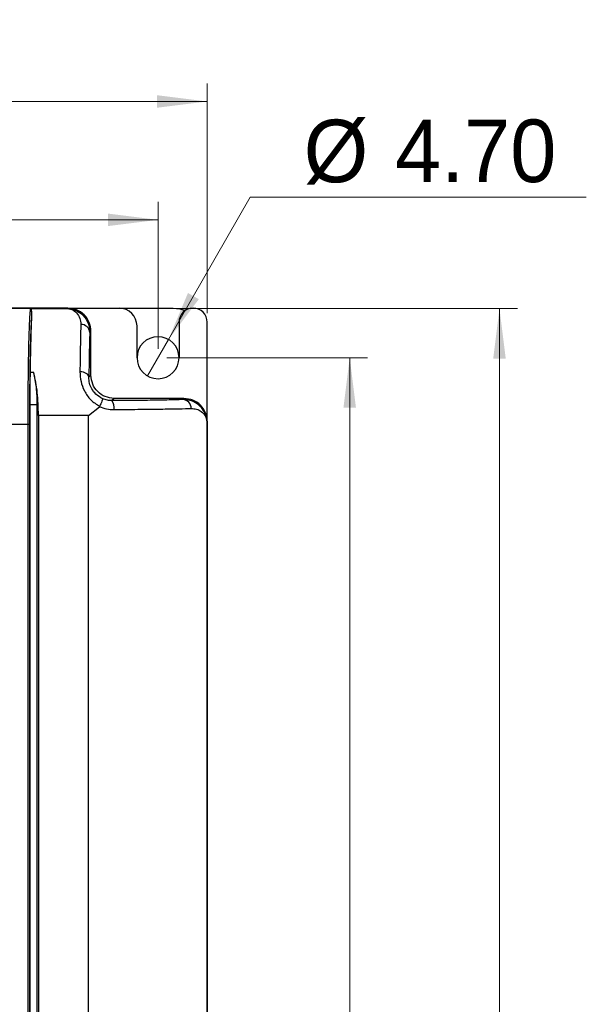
# Model space of a CAD drawing. Header units: millimetres. Extents: x 0 to 423, y 0 to 297.
# Tile 10 of 32: x 151 to 183, y 182 to 237. Entities that reach past the tile are written whole.
import ezdxf

# ---------------------------------------------------------------- set-up
doc = ezdxf.new("R2010")
doc.units = ezdxf.units.MM
doc.layers.add('实线', color=2, linetype='Continuous', lineweight=25)
doc.styles.add('SLDTEXTSTYLE16', font='ARIAL.TTF', dxfattribs={"width": 0.948})
doc.dimstyles.new('SLDDIMSTYLE0', dxfattribs={"dimtxt": 3.5, "dimasz": 2.8, "dimexe": 0, "dimexo": 0.0625, "dimgap": 0.875, "dimtad": 2, "dimlfac": 2, "dimrnd": 1e-09, "dimzin": 12, "dimdsep": 46, "dimtxsty": 'SLDTEXTSTYLE16', "dimsah": 1, "dimcen": 0.09, "dimadec": 0, "dimazin": 3, "dimtfac": 1, "dimtofl": 0, "dimtmove": 0, "dimatfit": 3, "dimfxl": 1, "dimfrac": 2, "dimtolj": 1, "dimtzin": 12, "dimarcsym": 0})
doc.dimstyles.new('SLDDIMSTYLE1', dxfattribs={"dimtxt": 3.5, "dimasz": 2.8, "dimexe": 0, "dimexo": 0.0625, "dimgap": 0.875, "dimtad": 0, "dimtih": 1, "dimtoh": 1, "dimlfac": 2, "dimrnd": 1e-09, "dimzin": 4, "dimdsep": 46, "dimtxsty": 'SLDTEXTSTYLE16', "dimblk1": 'NONE', "dimsah": 1, "dimcen": 0, "dimadec": 0, "dimazin": 1, "dimtfac": 1, "dimtmove": 0, "dimatfit": 3, "dimldrblk": 'NONE', "dimfxl": 1, "dimfrac": 2, "dimtolj": 1, "dimtzin": 12, "dimarcsym": 0})

# ---------------------------------------------------------------- blocks, each defined once
blk = doc.blocks.new('_D')
at = {"color": 7, "linetype": 'Continuous', "lineweight": 18, "true_color": 0xffffff}
for p, q in [((98.856, 220.591), (98.856, 233.436)), ((161.856, 220.591), (161.856, 233.436)), ((161.856, 232.436), (98.856, 232.436))]:
    blk.add_line(p, q, dxfattribs=at)
for points in [[(98.856, 232.436), (101.656, 232.086), (101.656, 232.786)], [(161.856, 232.436), (159.056, 232.786), (159.056, 232.086)]]:
    blk.add_solid(points, dxfattribs=at)
at = {"color": 7, "linetype": 'Continuous', "lineweight": 18, "true_color": 0xffffff, "insert": (127.285, 236.948), "char_height": 3.5, "attachment_point": 1, "style": 'SLDTEXTSTYLE16'}
blk.add_mtext('126', dxfattribs=at)
blk = doc.blocks.new('_D_1')
at = {"color": 7, "linetype": 'Continuous', "lineweight": 18, "true_color": 0xffffff}
for p, q in [((154.535, 220.858), (179.197, 220.858)), ((178.197, 220.858), (178.197, 127.779)), ((157.431, 127.779), (179.197, 127.779))]:
    blk.add_line(p, q, dxfattribs=at)
for points in [[(178.197, 220.858), (177.847, 218.058), (178.547, 218.058)], [(178.197, 127.779), (178.547, 130.579), (177.847, 130.579)]]:
    blk.add_solid(points, dxfattribs=at)
at = {"color": 7, "linetype": 'Continuous', "lineweight": 18, "true_color": 0xffffff, "insert": (173.685, 160.776), "char_height": 3.5, "attachment_point": 1, "rotation": 90, "style": 'SLDTEXTSTYLE16'}
blk.add_mtext('186', dxfattribs=at)
blk = doc.blocks.new('_D_2')
at = {"color": 7, "linetype": 'Continuous', "lineweight": 18, "true_color": 0xffffff}
for p, q in [((159.606, 218.104), (170.822, 218.104)), ((169.822, 130.554), (169.822, 218.104)), ((159.606, 130.554), (170.822, 130.554))]:
    blk.add_line(p, q, dxfattribs=at)
for points in [[(169.822, 218.104), (169.472, 215.304), (170.172, 215.304)], [(169.822, 130.554), (170.172, 133.354), (169.472, 133.354)]]:
    blk.add_solid(points, dxfattribs=at)
at = {"color": 7, "linetype": 'Continuous', "lineweight": 18, "true_color": 0xffffff, "insert": (165.31, 162.898), "char_height": 3.5, "attachment_point": 1, "rotation": 90, "style": 'SLDTEXTSTYLE16'}
blk.add_mtext('175', dxfattribs=at)
blk = doc.blocks.new('_D_3')
at = {"color": 7, "linetype": 'Continuous', "lineweight": 18, "true_color": 0xffffff}
for p, q in [((159.691, 219.123), (164.253, 227.077)), ((164.253, 227.077), (183.05, 227.077)), ((158.521, 217.084), (159.691, 219.123))]:
    blk.add_line(p, q, dxfattribs=at)
blk.add_solid([(159.691, 219.123), (161.387, 221.378), (160.78, 221.726)], dxfattribs=at)
at = {"color": 7, "linetype": 'Continuous', "lineweight": 18, "true_color": 0xffffff, "char_height": 3.5, "attachment_point": 1, "style": 'SLDTEXTSTYLE16'}
for s, insert in [('%%c', (167.253, 231.417)), ('4.70', (172.356, 231.426))]:
    blk.add_mtext(s, dxfattribs=dict(at, insert=insert))
blk = doc.blocks.new('_None')
blk = doc.blocks.new('_D_4')
at = {"color": 7, "linetype": 'Continuous', "lineweight": 18, "true_color": 0xffffff}
for p, q in [((101.606, 218.604), (101.606, 226.817)), ((159.106, 218.604), (159.106, 226.817)), ((101.606, 225.817), (159.106, 225.817))]:
    blk.add_line(p, q, dxfattribs=at)
for points in [[(101.606, 225.817), (104.406, 225.467), (104.406, 226.167)], [(159.106, 225.817), (156.306, 226.167), (156.306, 225.467)]]:
    blk.add_solid(points, dxfattribs=at)
at = {"color": 7, "linetype": 'Continuous', "lineweight": 18, "true_color": 0xffffff, "insert": (127.285, 230.328), "char_height": 3.5, "attachment_point": 1, "style": 'SLDTEXTSTYLE16'}
blk.add_mtext('115', dxfattribs=at)

msp = doc.modelspace()

# ---------------------------------------------------------------- linework, layer by layer
at = {"layer": '实线', "color": 2, "linetype": 'Continuous', "lineweight": 25, "true_color": 0xffff00}
for p, q in [((154.0561, 220.8785), (106.6558, 220.8785)), ((154.056, 220.8785), (106.656, 220.8785)), ((151.956, 220.8576), (108.756, 220.8576)), ((151.9938, 220.8553), (151.956, 220.8576)), ((151.956, 220.8576), (154.0351, 220.8576)), ((154.0351, 220.8576), (154.0561, 220.8785)), ((154.0561, 220.8785), (156.931, 220.8785)), ((156.931, 220.8785), (159.956, 220.8785)), ((157.931, 218.1035), (157.931, 219.8785)), ((160.281, 220.091), (160.281, 218.1035)), ((161.856, 214.5286), (161.856, 220.091)), ((155.2899, 219.5126), (155.356, 219.5786)), ((155.356, 217.1284), (155.356, 219.5786)), ((155.356, 217.1285), (155.356, 219.5785)), ((152.1597, 217.284), (151.97, 217.284)), ((155.2403, 217.0128), (155.356, 217.1284)), ((151.9594, 158.3285), (151.9594, 215.4787)), ((151.9594, 215.4787), (152.356, 215.4787)), ((152.356, 158.3285), (152.356, 215.4787)), ((155.2233, 214.8785), (155.8257, 215.3652)), ((156.6558, 215.8285), (156.532, 215.7047)), ((160.5561, 215.8285), (156.6558, 215.8285)), ((160.556, 215.8285), (156.656, 215.8285)), ((160.4923, 215.7648), (160.5561, 215.8285)), ((155.2233, 214.8785), (152.4209, 214.8785)), ((152.4209, 214.8785), (152.4209, 158.3285)), ((155.2233, 158.3285), (155.2233, 214.8785)), ((151.8402, 214.3785), (141.656, 214.3785)), ((151.8402, 158.3285), (151.8402, 214.3785)), ((151.9402, 214.3785), (151.8402, 214.3785)), ((151.9402, 158.3285), (151.9402, 214.3785)), ((161.856, 214.5286), (161.8455, 214.5182)), ((161.8455, 214.5182), (161.8455, 158.3285)), ((161.856, 158.3285), (161.856, 214.5286)), ((161.856, 214.5285), (161.856, 160.2285))]:
    msp.add_line(p, q, dxfattribs=at)
at = {"layer": '实线', "color": 2, "linetype": 'Continuous', "lineweight": 25, "true_color": 0xffff00, "flags": 128}
for points in [[(159.956, 220.8785), (160.3266, 220.842), (160.6394, 220.7513)], [(155.2403, 217.0128), (155.2298, 217.0717), (155.2007, 217.1283), (155.1542, 217.1806), (155.0919, 217.2266), (155.0164, 217.2644), (154.9304, 217.2927), (154.8372, 217.3104), (154.7404, 217.3168)]]:
    msp.add_lwpolyline(points, dxfattribs=at)
at = {"layer": '实线', "color": 2, "linetype": 'Continuous', "lineweight": 25, "true_color": 0xffff00}
for centre, radius, start, end in [((156.931, 219.8785), 1, 0, 90), ((161.0685, 220.091), 0.7875, 0, 180), ((154.8088, 219.4849), 0.4819, 3.29433, 92.24196), ((159.106, 218.1035), 1.175, 0, 180), ((159.106, 218.1035), 1.175, 180, 0), ((155.9968, 215.3189), 0.6597, 350.03282, 35.78217), ((160.4718, 215.2784), 0.4868, 358.40338, 87.5864)]:
    msp.add_arc(centre, radius, start, end, dxfattribs=at)
for points, knots in [([(151.8402, 214.3785), (151.8408, 214.6798), (151.842, 215.3397), (151.8499, 216.4057), (151.8619, 217.5025), (151.8789, 218.5161), (151.9007, 219.3761), (151.9238, 219.9997), (151.9471, 220.4359), (151.9695, 220.745), (151.9855, 220.8179), (151.9938, 220.8553)], [0, 0, 0, 0, 0.0742802, 0.1626777, 0.2663467, 0.3839918, 0.5159977, 0.6631174, 0.7688897, 0.881132, 1, 1, 1, 1]), ([(152.0581, 220.4882), (152.0568, 220.5519), (152.0536, 220.6997), (152.0061, 220.8221), (151.9974, 220.8457), (151.9938, 220.8554)], [0, 0, 0, 0, 0.3073716, 0.7140255, 1, 1, 1, 1]), ([(154.0351, 220.8576), (154.0664, 220.8549), (154.1512, 220.8475), (154.2898, 220.8038), (154.4316, 220.7203), (154.5972, 220.5725), (154.7555, 220.3326), (154.779, 220.0832), (154.79, 219.9665)], [0, 0, 0, 0, 0.09184522, 0.24955432, 0.39011913, 0.49980101, 0.76588288, 1, 1, 1, 1]), ([(154.0351, 220.8576), (154.1584, 220.8438), (154.4252, 220.8141), (154.8405, 220.5827), (155.1375, 220.2119), (155.2747, 219.833), (155.2852, 219.6128), (155.2899, 219.5126)], [0, 0, 0, 0, 0.2105778, 0.4558249, 0.7079967, 0.8670748, 1, 1, 1, 1]), ([(155.3065, 219.8273), (155.2946, 219.9118), (155.2589, 220.1651), (154.9928, 220.5179), (154.568, 220.8202), (154.2266, 220.8591), (154.056, 220.8785)], [0, 0, 0, 0, 0.1428271, 0.4285514, 0.7142757, 1, 1, 1, 1]), ([(155.356, 219.5786), (155.3364, 219.749), (155.2973, 220.0896), (154.9968, 220.5193), (154.5671, 220.8199), (154.2264, 220.859), (154.0561, 220.8785)], [0, 0, 0, 0, 0.2500062, 0.5, 0.7499938, 1, 1, 1, 1]), ([(151.9402, 214.3785), (151.9403, 214.6108), (151.9404, 215.023), (151.9414, 215.5715), (151.9433, 216.0153), (151.9458, 216.4071), (151.9494, 216.8322), (151.9545, 217.2844), (151.9637, 217.9248), (151.9757, 218.5101), (151.99, 219.0358), (152.0028, 219.4263), (152.0185, 219.8193), (152.037, 220.1964), (152.051, 220.3902), (152.0581, 220.4882)], [0, 0, 0, 0, 0.0700113, 0.1242649, 0.1658526, 0.2074713, 0.2495983, 0.3082693, 0.3690289, 0.4998776, 0.57844, 0.6617343, 0.750287, 0.8737277, 1, 1, 1, 1]), ([(151.97, 217.284), (151.9727, 217.4749), (151.9783, 217.8677), (151.9916, 218.5439), (152.0102, 219.2377), (152.0335, 219.9507), (152.0499, 220.3088), (152.0581, 220.4882)], [0, 0, 0, 0, 0.1220713, 0.2512298, 0.5013223, 0.7501365, 1, 1, 1, 1]), ([(154.79, 219.9665), (154.7858, 219.7994), (154.7776, 219.4651), (154.7652, 218.8834), (154.7527, 218.1943), (154.7445, 217.6101), (154.7404, 217.3168)], [0, 0, 0, 0, 0.2493962, 0.499058, 0.7485599, 1, 1, 1, 1]), ([(155.2899, 219.5126), (155.2868, 219.4056), (155.2806, 219.1959), (155.2716, 218.8522), (155.2613, 218.4056), (155.2502, 217.8315), (155.2435, 217.2765), (155.2403, 217.0128)], [0, 0, 0, 0, 0.17136179, 0.33574697, 0.49842352, 0.76170729, 1, 1, 1, 1]), ([(151.9594, 215.4787), (151.9599, 215.8042), (151.9609, 216.4551), (151.9669, 217.0077), (151.97, 217.284)], [0, 0, 0, 0, 0.4999927, 1, 1, 1, 1]), ([(152.4209, 214.8785), (152.4112, 215.3173), (152.3917, 216.1959), (152.2371, 216.921), (152.1597, 217.284)], [0, 0, 0, 0, 0.4993768, 1, 1, 1, 1]), ([(152.356, 215.4787), (152.347, 215.8048), (152.3289, 216.4604), (152.2163, 217.0085), (152.1597, 217.284)], [0, 0, 0, 0, 0.49751221, 1, 1, 1, 1]), ([(154.7404, 217.3168), (154.7496, 217.138), (154.7674, 216.7944), (154.9706, 216.2403), (155.3092, 215.7173), (155.6709, 215.4992), (155.8472, 215.393)], [0, 0, 0, 0, 0.2603512, 0.5004111, 0.7566063, 1, 1, 1, 1]), ([(156.0164, 215.809), (155.8807, 215.8852), (155.6293, 216.0265), (155.3869, 216.3598), (155.2561, 216.6963), (155.2459, 216.902), (155.2403, 217.0128)], [0, 0, 0, 0, 0.269628, 0.4997258, 0.7305547, 1, 1, 1, 1]), ([(156.6558, 215.8285), (156.4855, 215.8481), (156.1448, 215.8871), (155.7152, 216.1877), (155.4146, 216.6174), (155.3755, 216.9581), (155.356, 217.1284)], [0, 0, 0, 0, 0.2500062, 0.5, 0.7499938, 1, 1, 1, 1]), ([(155.8472, 215.393), (155.8446, 215.3878), (155.8391, 215.3772), (155.8302, 215.3693), (155.8257, 215.3652)], [0, 0, 0, 0, 0.48917, 1, 1, 1, 1]), ([(155.8257, 215.3652), (155.9585, 215.3182), (156.2265, 215.2232), (156.5057, 215.2109), (156.6466, 215.2047)], [0, 0, 0, 0, 0.4953763, 1, 1, 1, 1]), ([(156.0164, 215.809), (156.0145, 215.8007), (156.0106, 215.7841), (155.9697, 215.6789), (155.9119, 215.5428), (155.8678, 215.4406), (155.8472, 215.393)], [0, 0, 0, 0, 0.265431, 0.5329629, 0.782358, 1, 1, 1, 1]), ([(156.532, 215.7047), (156.4459, 215.7085), (156.2716, 215.7161), (156.1022, 215.7778), (156.0164, 215.809)], [0, 0, 0, 0, 0.49407478, 1, 1, 1, 1]), ([(160.4923, 215.7648), (160.3604, 215.7602), (160.1026, 215.7514), (159.6237, 215.7389), (159.1068, 215.7282), (158.536, 215.7195), (157.7395, 215.7106), (157.0147, 215.707), (156.532, 215.7047)], [0, 0, 0, 0, 0.1723542, 0.3368835, 0.5002592, 0.625793, 0.7507501, 1, 1, 1, 1]), ([(161.8455, 214.5182), (161.8374, 214.6074), (161.8186, 214.8137), (161.6898, 215.1219), (161.4585, 215.4198), (161.1483, 215.6305), (160.8192, 215.7492), (160.5978, 215.7597), (160.4923, 215.7648)], [0, 0, 0, 0, 0.1280457, 0.2960903, 0.498841, 0.7062526, 0.860003, 1, 1, 1, 1]), ([(161.856, 214.5286), (161.8364, 214.699), (161.7973, 215.0396), (161.4968, 215.4693), (161.0671, 215.7699), (160.7264, 215.809), (160.5561, 215.8285)], [0, 0, 0, 0, 0.25000617, 0.5, 0.74999383, 1, 1, 1, 1]), ([(156.6466, 215.2047), (156.9113, 215.2072), (157.4408, 215.2122), (158.1718, 215.2197), (158.8264, 215.2273), (159.5746, 215.2373), (160.3189, 215.2497), (160.7457, 215.2598), (160.9585, 215.2648)], [0, 0, 0, 0, 0.1251936, 0.250413, 0.375377, 0.500577, 0.7509818, 1, 1, 1, 1]), ([(160.9585, 215.2648), (161.06, 215.2577), (161.2756, 215.2427), (161.5439, 215.0921), (161.7762, 214.857), (161.8216, 214.6349), (161.8455, 214.5182)], [0, 0, 0, 0, 0.2095147, 0.4450912, 0.708325, 1, 1, 1, 1])]:
    msp.add_open_spline(points, degree=3, knots=knots, dxfattribs=at)
msp.add_open_spline([(156.656, 215.8285), (156.4856, 215.8481), (156.1449, 215.8871), (155.7152, 216.1878), (155.4146, 216.6175), (155.3755, 216.9582), (155.356, 217.1285)], degree=3, dxfattribs=at)

# ---------------------------------------------------------------- dimensions: what is measured, and where the dimension line sits
at = {"color": 7, "linetype": 'Continuous', "lineweight": 18, "true_color": 0xffffff}
for base, p1, p2, picture, middle in [((98.856, 232.4362), (161.856, 220.091), (98.856, 220.091), '_D', (131.2949, 232.4362)), ((159.106, 225.8168), (101.606, 218.1035), (159.106, 218.1035), '_D_4', (131.2949, 225.8168))]:
    dim = msp.add_linear_dim(base=base, p1=p1, p2=p2, dimstyle='SLDDIMSTYLE0', dxfattribs=at)
    dim.commit()
    dim.dimension.update_dxf_attribs({"geometry": picture, "text_midpoint": middle, "dimtype": 160})
dim = msp.add_diameter_dim_2p(p1=(158.5214, 217.0843), p2=(159.6905, 219.1228), text='<> ', dimstyle='SLDDIMSTYLE1', dxfattribs=at)
dim.commit()
dim.dimension.update_dxf_attribs({"geometry": '_D_3', "text_midpoint": (175.1516, 229.6758), "dimtype": 163})
for base, p1, p2, text, picture, middle in [((178.1967, 127.7785), (154.0351, 220.8576), (156.931, 127.7785), '186', '_D_1', (178.1967, 164.7869)), ((169.8215, 218.1035), (159.106, 130.5535), (159.106, 218.1035), '175', '_D_2', (169.8215, 166.9085))]:
    dim = msp.add_linear_dim(base=base, p1=p1, p2=p2, angle=90, text=text, dimstyle='SLDDIMSTYLE0', dxfattribs=at)
    dim.commit()
    dim.dimension.update_dxf_attribs({"geometry": picture, "text_midpoint": middle, "dimtype": 160})

doc.saveas('drawing.dxf')
